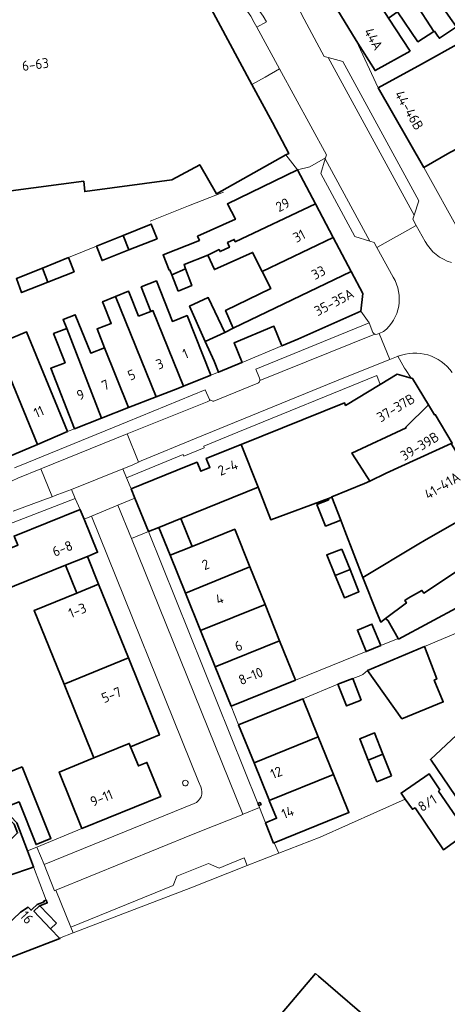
# Model space of a CAD drawing. Extents: x 152761 to 155748, y 459947 to 462743.
# Tile 245 of 256: x 154838 to 154896, y 462276 to 462409. Entities that reach past the tile are written whole.
import ezdxf
from ezdxf.enums import TextEntityAlignment as Align

# ---------------------------------------------------------------- set-up
doc = ezdxf.new("R2010")
doc.units = 0
doc.header["$LTSCALE"] = 0.75
for name, color, linetype, lineweight in [('B-RO-GR-BEPLANTING_CULTUUR_BOSPLANTSOEN-GV', 251, 'CONTINUOUS', 18), ('B-RO-GR-GROENVOORZIENING-GV', 251, 'CONTINUOUS', 18), ('B-RO-IE-TERREINAFSCHEIDING_KUNSTMATIG_HEKWERK-G', 251, 'IE-TERREINAFSCHEIDING-KUNSTMATIG', 18), ('B-RO-IE-TERREINAFSCHEIDING_KUNSTMATIG_MUUR-G', 251, 'IE-TERREINAFSCHEIDING-KUNSTMATIG-DICHT', 18), ('B-RO-OG-BEBOUWING-GV', 6, 'CONTINUOUS', 35), ('B-RO-OG-BEBOUWING-T18', 1, 'CONTINUOUS', 18), ('B-RO-VH-VERHARDING_BETONSTRAATSTEEN-GV', 251, 'CONTINUOUS', 18), ('B-RO-VH-VERHARDING_STRAATBAKSTEEN-GV', 251, 'CONTINUOUS', 18), ('B-RO-VH-VERHARDING_TEGEL-GV', 251, 'CONTINUOUS', 18)]:
    doc.layers.add(name, color=color, linetype=linetype, lineweight=lineweight)
doc.styles.add('NLCS-ISO-M200-T18', font='NLCS-ISO.ttf', dxfattribs={"height": 0.36})
doc.linetypes.add('IE-TERREINAFSCHEIDING-KUNSTMATIG', pattern='A,4,[82,NLCS.SHX,S=0.75,R=90,X=0,Y=0],4,-2', length=10)
doc.linetypes.add('IE-TERREINAFSCHEIDING-KUNSTMATIG-DICHT', pattern='A,8,-1,[82,NLCS.SHX,S=0.75,R=90,X=0,Y=0],-1', length=10)

msp = doc.modelspace()

# ---------------------------------------------------------------- linework, layer by layer
at = {"layer": 'B-RO-GR-BEPLANTING_CULTUUR_BOSPLANTSOEN-GV', "flags": 128}
msp.add_lwpolyline([(154866.466, 462294.901), (154865.049, 462294.323), (154863.604, 462294.917), (154859.333, 462293.217), (154858.809, 462291.968), (154844.95, 462286.291), (154845.259, 462285.527), (154861.207, 462291.646), (154868.863, 462294.646), (154868.449, 462295.709)], close=True, dxfattribs=at)
at = {"layer": 'B-RO-GR-GROENVOORZIENING-GV'}
for points in [[(154860.631, 462306.191, 0.9181814), (154860.294, 462305.504)], [(154860.294, 462305.504, 1.0642863), (154860.631, 462306.191)]]:
    msp.add_lwpolyline(points, format="xyb", dxfattribs=at)
at = {"layer": 'B-RO-IE-TERREINAFSCHEIDING_KUNSTMATIG_HEKWERK-G', "flags": 128}
for points in [[(154886.428, 462361.029), (154867.576, 462353.35)], [(154886.889, 462359.829), (154886.428, 462361.029)], [(154878.751, 462298.521), (154890.3, 462303.644)], [(154873.176, 462296.336), (154878.751, 462298.521)], [(154870.694, 462295.364), (154872.77, 462296.177)], [(154872.77, 462296.177), (154873.176, 462296.336)], [(154839.909, 462294.469), (154841.607, 462289.975)], [(154861.207, 462291.646), (154868.863, 462294.646)], [(154868.863, 462294.646), (154870.694, 462295.364)], [(154845.259, 462285.527), (154861.207, 462291.646)], [(154840.735, 462289.198), (154843.005, 462286.83), (154842.224, 462286.085)], [(154843.426, 462284.824), (154845.259, 462285.527)]]:
    msp.add_lwpolyline(points, dxfattribs=at)
at = {"layer": 'B-RO-IE-TERREINAFSCHEIDING_KUNSTMATIG_MUUR-G', "flags": 128}
for points in [[(154855.702, 462381.932), (154860.894, 462384.025), (154865.67, 462385.884)], [(154844.632, 462377.025), (154848.44, 462378.564)], [(154873.577, 462365.066), (154868.186, 462362.825)]]:
    msp.add_lwpolyline(points, dxfattribs=at)
at = {"layer": 'B-RO-OG-BEBOUWING-GV', "flags": 128}
for points in [[(154894.181, 462407.633), (154894.245, 462407.674), (154894.728, 462406.999), (154894.921, 462406.728), (154897.218, 462408.268), (154897.184, 462408.317), (154893.857, 462413.128), (154895.115, 462413.927), (154889.969, 462421.901), (154889.831, 462421.811), (154887.106, 462420.025), (154886.451, 462419.596)], [(154886.451, 462419.596), (154882.989, 462417.326), (154888.005, 462409.461), (154889.249, 462410.312), (154892.005, 462406.252), (154894.181, 462407.633)], [(154890.95, 462404.971), (154888.005, 462409.461), (154882.989, 462417.326), (154881.562, 462416.391), (154878.612, 462414.594), (154880.016, 462412.326), (154880.521, 462411.51), (154883.657, 462406.443), (154886.196, 462402.341)], [(154886.604, 462399.992), (154892.796, 462389.241), (154896.348, 462391.238), (154903.381, 462394.89), (154897.675, 462406.094), (154892.498, 462403.225)], [(154858.627, 462374.664), (154860.523, 462375.482), (154860.304, 462376.072), (154863.515, 462377.366), (154865.057, 462378.112), (154865.182, 462377.822), (154866.463, 462378.42), (154866.21, 462379.041), (154867.116, 462379.47), (154867.249, 462379.157), (154878.123, 462384.307), (154875.691, 462388.914), (154866.188, 462384.296), (154867.26, 462382.207), (154862.143, 462379.909), (154862.386, 462379.342), (154857.467, 462377.37), (154858.277, 462375.315), (154858.358, 462375.342), (154858.405, 462375.225)], [(154878.123, 462384.307), (154867.249, 462379.157), (154867.116, 462379.47), (154866.21, 462379.041), (154866.463, 462378.42), (154865.182, 462377.822), (154865.057, 462378.112), (154863.515, 462377.366), (154864.412, 462375.395), (154869.591, 462377.72), (154870.896, 462375.121), (154880.528, 462379.749)], [(154852.035, 462380.018), (154852.839, 462378.053), (154856.653, 462379.565), (154855.851, 462381.56)], [(154852.839, 462378.053), (154852.035, 462380.018), (154848.44, 462378.564), (154849.198, 462376.609)], [(154866.943, 462367.451), (154882.973, 462375.118), (154880.528, 462379.749), (154870.896, 462375.121), (154872.048, 462372.828), (154865.93, 462369.866)], [(154841.098, 462375.597), (154841.863, 462373.7), (154845.403, 462375.104), (154844.632, 462377.025)], [(154841.863, 462373.7), (154841.098, 462375.597), (154837.588, 462374.178), (154838.289, 462372.283)], [(154859.493, 462372.477), (154861.358, 462373.234), (154860.523, 462375.482), (154858.627, 462374.664)], [(154863.183, 462365.664), (154864.384, 462362.973), (154864.974, 462361.493), (154868.121, 462362.798), (154868.186, 462362.825), (154867.087, 462365.475), (154872.478, 462367.71), (154873.577, 462365.066), (154875.735, 462365.963), (154884.287, 462369.755), (154884.539, 462372.15), (154882.973, 462375.118), (154866.943, 462367.451), (154865.838, 462366.87)], [(154863.933, 462361.074), (154860.725, 462369.167), (154858.735, 462368.378), (154856.563, 462373.859), (154854.502, 462373.042), (154855.815, 462369.73), (154856.082, 462369.836), (154860.223, 462359.578)], [(154849.539, 462364.802), (154852.797, 462356.686), (154856.525, 462358.132), (154851.029, 462371.746), (154849.261, 462371.045), (154849.389, 462370.723), (154850.43, 462368.098), (154848.508, 462367.371)], [(154854.137, 462369.065), (154852.922, 462372.13), (154852.796, 462372.447), (154851.029, 462371.746), (154856.525, 462358.132), (154859.482, 462359.279), (154860.223, 462359.578), (154856.082, 462369.836), (154855.815, 462369.73)], [(154863.183, 462365.664), (154865.838, 462366.87), (154863.583, 462371.607), (154861.046, 462370.453)], [(154852.797, 462356.686), (154849.539, 462364.802), (154847.663, 462364.079), (154845.557, 462369.265), (154843.916, 462368.612), (154844.417, 462367.415), (154849.118, 462355.26)], [(154844.522, 462353.444), (154838.937, 462366.977), (154834.858, 462365.25), (154840.443, 462351.717)], [(154845.45, 462353.837), (154849.118, 462355.26), (154844.417, 462367.415), (154842.625, 462366.712), (154844.181, 462362.772), (154842.24, 462362.018)], [(154834.592, 462353.605), (154835.018, 462353.601), (154836.312, 462350.1), (154836.354, 462349.986), (154840.443, 462351.717), (154834.858, 462365.25), (154830.75, 462363.511), (154830.458, 462363.387), (154832.741, 462358.011)], [(154885.47, 462346.73), (154884.036, 462348.978), (154883.04, 462350.539), (154890.413, 462353.939), (154890.361, 462354.024), (154893.432, 462357.076), (154891.292, 462360.643), (154891.079, 462360.7), (154889.176, 462361.208), (154886.889, 462359.829), (154882.199, 462357), (154882.04, 462357.342), (154868.046, 462351.709), (154870.331, 462345.899), (154872.06, 462341.51), (154879.864, 462344.364), (154880.347, 462344.541), (154880.318, 462344.615), (154884.773, 462346.396)], [(154885.47, 462346.73), (154887.708, 462347.802), (154896.524, 462351.826), (154896.658, 462351.887), (154894.347, 462355.746), (154894.261, 462355.694), (154893.432, 462357.076), (154890.361, 462354.024), (154890.413, 462353.939), (154883.04, 462350.539), (154884.036, 462348.978)], [(154870.331, 462345.899), (154868.046, 462351.709), (154863.6, 462349.914), (154863.318, 462349.8), (154863.805, 462348.578), (154862.561, 462348.071), (154862.07, 462349.3), (154860.818, 462348.792), (154853.138, 462345.679), (154853.641, 462344.444), (154855.488, 462339.907), (154856.879, 462340.47), (154859.866, 462341.689)], [(154896.524, 462351.826), (154887.708, 462347.802), (154885.47, 462346.73), (154884.773, 462346.396), (154880.318, 462344.615), (154880.347, 462344.541), (154881.544, 462341.437), (154882.093, 462340.013), (154884.538, 462333.668), (154891.918, 462338.125), (154893.112, 462338.827), (154901.513, 462343.593)], [(154880.347, 462344.541), (154879.864, 462344.364), (154879.93, 462344.211), (154878.308, 462343.562), (154879.497, 462340.643), (154881.544, 462341.437)], [(154831.368, 462336.884), (154833.717, 462331.113), (154844.223, 462335.355), (154847.196, 462336.539), (154848.581, 462337.099), (154846.767, 462341.566), (154846.244, 462342.853), (154846.23, 462342.888), (154837.273, 462339.29), (154837.795, 462338.075), (154836.536, 462337.568), (154836.053, 462338.785), (154835.81, 462338.686)], [(154905.101, 462337.671), (154902.385, 462342.154), (154901.513, 462343.593), (154893.112, 462338.827), (154891.918, 462338.125), (154884.538, 462333.668), (154884.616, 462333.467), (154886.409, 462329.048), (154886.979, 462327.643), (154887.608, 462328.113), (154890.446, 462330.232), (154890.245, 462330.582), (154890.701, 462330.882), (154892.546, 462331.933), (154892.79, 462331.564), (154900.096, 462336.373), (154900.585, 462335.474)], [(154858.41, 462336.685), (154861.394, 462337.892), (154859.866, 462341.689), (154856.879, 462340.47)], [(154861.394, 462337.892), (154858.41, 462336.685), (154860.481, 462331.567), (154869.227, 462335.114), (154867.173, 462340.217)], [(154881.686, 462337.528), (154879.659, 462336.772), (154880.811, 462333.941), (154882.802, 462334.749)], [(154889.346, 462325.418), (154889.392, 462325.337), (154897.78, 462329.853), (154897.836, 462329.76), (154898.288, 462329.959), (154906.292, 462333.476), (154906.673, 462333.644), (154907.359, 462333.945), (154905.101, 462337.671), (154900.585, 462335.474), (154900.096, 462336.373), (154892.79, 462331.564), (154892.546, 462331.933), (154890.701, 462330.882), (154890.245, 462330.582), (154890.446, 462330.232), (154887.608, 462328.113), (154887.982, 462327.821)], [(154847.196, 462336.539), (154844.223, 462335.355), (154845.757, 462331.568), (154848.721, 462332.766)], [(154869.227, 462335.114), (154860.481, 462331.567), (154862.537, 462326.484), (154871.284, 462330.002)], [(154882.802, 462334.749), (154880.811, 462333.941), (154882.036, 462330.933), (154884.009, 462331.744)], [(154852.76, 462322.776), (154848.721, 462332.766), (154845.757, 462331.568), (154839.977, 462329.22), (154844.035, 462319.231)], [(154871.284, 462330.002), (154862.537, 462326.484), (154864.531, 462321.555), (154873.259, 462325.095)], [(154886.964, 462324.451), (154885.782, 462327.362), (154883.805, 462326.565), (154884.983, 462323.65)], [(154866.678, 462316.248), (154875.395, 462319.788), (154873.259, 462325.095), (154864.531, 462321.555)], [(154885.15, 462321.096), (154889.831, 462314.537), (154895.441, 462316.817), (154894.231, 462319.791), (154894.557, 462319.946), (154892.885, 462324.336)], [(154911.946, 462316.07), (154915.598, 462319.485), (154915.667, 462319.412), (154915.748, 462319.487), (154910.694, 462324.901), (154909.963, 462324.219), (154893.706, 462309.045), (154893.791, 462308.921), (154898.693, 462301.743), (154903.512, 462306.399), (154902.588, 462307.32)], [(154853.061, 462310.759), (154856.971, 462312.358), (154852.76, 462322.776), (154844.035, 462319.231), (154848.093, 462309.242), (154852.884, 462311.194)], [(154884.324, 462317.083), (154883.173, 462319.994), (154881.161, 462319.209), (154882.333, 462316.288)], [(154876.429, 462317.263), (154867.705, 462313.718), (154869.79, 462308.574), (154878.503, 462312.113)], [(154878.503, 462312.113), (154869.79, 462308.574), (154871.778, 462303.67), (154871.864, 462303.457), (154880.572, 462306.976)], [(154885.277, 462308.937), (154887.272, 462309.745), (154886.122, 462312.626), (154884.121, 462311.831)], [(154846.465, 462299.682), (154857.137, 462303.999), (154855.264, 462308.625), (154854.121, 462308.157), (154853.061, 462310.759), (154852.884, 462311.194), (154848.093, 462309.242), (154843.387, 462307.328)], [(154888.44, 462306.818), (154887.272, 462309.745), (154885.277, 462308.937), (154886.443, 462306.018)], [(154838.375, 462308.049), (154835.353, 462306.826), (154836.205, 462304.662), (154836.912, 462302.868), (154837.941, 462303.276), (154840.256, 462297.494), (154842.262, 462298.327)], [(154872.512, 462297.735), (154882.645, 462301.827), (154880.572, 462306.976), (154871.864, 462303.457), (154872.838, 462301.055), (154871.366, 462300.459), (154872.453, 462297.711)], [(154898.279, 462298.797), (154898.7, 462299.097), (154894.799, 462304.729), (154894.998, 462304.93), (154893.547, 462307.073), (154889.719, 462304.466), (154890.3, 462303.644), (154891.269, 462302.273), (154891.617, 462302.474), (154895.468, 462296.792)], [(154870.625, 462303.202), (154870.327, 462303.085), (154870.445, 462302.787), (154870.742, 462302.905)], [(154839.083, 462296.645), (154837.635, 462300.465), (154836.012, 462302.151), (154835.74, 462301.894), (154837.28, 462300.266), (154837.738, 462299.068), (154835.684, 462297.122), (154834.323, 462295.833), (154836.491, 462293.563), (154836.692, 462293.352), (154839.614, 462294.357), (154839.909, 462294.469)], [(154832.901, 462281.672), (154833.554, 462280.985), (154843.487, 462284.76), (154843.426, 462284.824), (154842.224, 462286.085), (154839.943, 462288.477), (154840.677, 462289.176), (154840.735, 462289.198), (154841.755, 462289.584), (154841.607, 462289.975), (154841.312, 462289.863), (154841.35, 462289.762), (154840.397, 462289.396), (154839.703, 462288.729), (154839.564, 462288.595), (154839.18, 462288.997), (154838.139, 462288.35), (154832.315, 462282.818), (154832.127, 462283.015), (154831.93, 462282.827), (154831.863, 462282.763)]]:
    msp.add_lwpolyline(points, close=True, dxfattribs=at)
for points in [[(154874.124, 462390.915), (154874.528, 462391.139), (154872.285, 462395.31), (154869.509, 462400.473), (154863.301, 462412.02), (154861.957, 462411.916), (154861.396, 462415.907), (154855.536, 462415.134), (154819.128, 462410.331), (154819.439, 462406.688), (154818.045, 462406.483), (154810.499, 462384.494), (154811.886, 462383.984), (154811.286, 462382.239), (154810.392, 462379.638)], [(154813.042, 462378.46), (154813.75, 462380.361), (154815.995, 462379.569), (154816.883, 462382.068), (154821.121, 462380.635), (154821.762, 462382.534), (154822.959, 462382.138), (154823.798, 462384.337), (154846.699, 462387.356), (154846.854, 462385.958), (154858.652, 462387.544), (154862.431, 462389.603), (154864.685, 462385.666), (154874.124, 462390.915)], [(154894.906, 462265.584), (154878.512, 462279.693), (154878.13, 462280.022), (154859.808, 462258.456)]]:
    msp.add_lwpolyline(points, dxfattribs=at)
at = {"layer": 'B-RO-VH-VERHARDING_BETONSTRAATSTEEN-GV', "flags": 128}
for points in [[(154871.032, 462409.701), (154871.469, 462408.939), (154870.176, 462408.227), (154873.252, 462402.577), (154879.597, 462390.926), (154879.479, 462390.536), (154879.432, 462390.381), (154885.503, 462379.244), (154886.07, 462379.072), (154886.434, 462378.405), (154891.79, 462381.358), (154891.325, 462382.202), (154891.506, 462382.778), (154879.842, 462404.13), (154879.301, 462404.275), (154876.265, 462409.923)], [(154842.923, 462291.308), (154861.552, 462298.905), (154864.408, 462300.023), (154868.275, 462301.592), (154868.284, 462301.596), (154853.172, 462338.972), (154851.334, 462343.478), (154847.748, 462341.976), (154862.256, 462306.062), (154862.562, 462305.305)], [(154862.562, 462305.305), (154862.256, 462306.062), (154847.748, 462341.976), (154846.767, 462341.566), (154848.581, 462337.099), (154847.196, 462336.539), (154848.721, 462332.766), (154852.76, 462322.776), (154856.971, 462312.358), (154853.061, 462310.759)], [(154897.78, 462329.853), (154889.392, 462325.337), (154889.346, 462325.418), (154886.964, 462324.451), (154884.983, 462323.65), (154875.395, 462319.788), (154866.678, 462316.248), (154867.191, 462314.983), (154867.705, 462313.718), (154876.429, 462317.263), (154881.161, 462319.209), (154883.173, 462319.994), (154884.268, 462320.408), (154884.558, 462320.533), (154885.15, 462321.096), (154892.885, 462324.336), (154906.332, 462329.97)], [(154853.061, 462310.759), (154854.121, 462308.157), (154855.264, 462308.625), (154857.137, 462303.999), (154846.465, 462299.682), (154840.355, 462297.17), (154841.338, 462294.779), (154861.674, 462303.053)], [(154861.674, 462303.053), (154841.338, 462294.779), (154842.731, 462291.252), (154842.923, 462291.308)]]:
    msp.add_lwpolyline(points, dxfattribs=at)
for points in [[(154891.506, 462382.778), (154892.117, 462384.718), (154881.818, 462403.599), (154879.842, 462404.13)], [(154872.285, 462395.31), (154874.528, 462391.139), (154874.124, 462390.915), (154875.691, 462388.914), (154877.377, 462389.29), (154879.479, 462390.536), (154879.597, 462390.926), (154873.252, 462402.577), (154871.3, 462401.48), (154869.509, 462400.473)], [(154885.503, 462379.244), (154879.432, 462390.381), (154878.835, 462388.397), (154883.452, 462379.868)], [(154853.172, 462338.972), (154868.284, 462301.596), (154868.299, 462301.602), (154870.552, 462302.516), (154870.445, 462302.787), (154870.327, 462303.085), (154855.488, 462339.907)], [(154868.284, 462301.596), (154868.275, 462301.592), (154864.408, 462300.023), (154861.552, 462298.905), (154842.923, 462291.308), (154844.95, 462286.291), (154858.809, 462291.968), (154859.333, 462293.217), (154863.604, 462294.917), (154865.049, 462294.323), (154866.466, 462294.901), (154868.449, 462295.709), (154868.863, 462294.646), (154870.694, 462295.364), (154872.547, 462296.09), (154872.77, 462296.177), (154873.176, 462296.336), (154872.512, 462297.735), (154872.453, 462297.711), (154871.366, 462300.459), (154870.552, 462302.516), (154868.299, 462301.602)], [(154842.923, 462291.308), (154842.731, 462291.252), (154841.338, 462294.779), (154840.355, 462297.17), (154839.083, 462296.645), (154839.909, 462294.469), (154841.607, 462289.975), (154841.755, 462289.584), (154840.735, 462289.198), (154843.005, 462286.83), (154842.224, 462286.085), (154843.426, 462284.824), (154845.259, 462285.527), (154844.95, 462286.291)]]:
    msp.add_lwpolyline(points, close=True, dxfattribs=at)
at = {"layer": 'B-RO-VH-VERHARDING_BETONSTRAATSTEEN-GV'}
for points in [[(154860.294, 462305.504, -0.9181814), (154860.631, 462306.191)], [(154860.631, 462306.191, -1.0642863), (154860.294, 462305.504)], [(154862.562, 462305.305, -0.434335), (154861.674, 462303.053)], [(154861.674, 462303.053, 0.434335), (154862.562, 462305.305)]]:
    msp.add_lwpolyline(points, format="xyb", dxfattribs=at)
at = {"layer": 'B-RO-VH-VERHARDING_STRAATBAKSTEEN-GV', "flags": 128}
for points in [[(154892.975, 462379.206), (154891.79, 462381.358), (154886.434, 462378.405), (154888.645, 462374.356)], [(154885.911, 462366.862), (154885.393, 462368.171), (154870.049, 462361.921), (154870.542, 462360.691)], [(154863.892, 462357.682), (154863.434, 462357.497), (154852.583, 462353.121), (154854.073, 462349.426), (154854.124, 462349.3), (154854.487, 462349.462), (154861.961, 462352.536), (154881.982, 462360.72), (154888.22, 462363.209), (154886.762, 462366.752), (154886.476, 462366.635)], [(154886.148, 462366.647), (154870.576, 462360.351)], [(154870.576, 462360.351), (154886.148, 462366.647)], [(154887.335, 462366.985), (154886.762, 462366.752), (154888.22, 462363.209), (154889.114, 462363.565)], [(154870.318, 462360), (154864.326, 462357.57)], [(154863.745, 462357.774), (154863.174, 462359.091), (154852.579, 462354.762), (154839.228, 462349.291), (154837.335, 462348.527)], [(154824.67, 462345.953), (154811.561, 462346.79), (154811.185, 462346.814), (154811.179, 462346.729), (154811.041, 462344.914), (154822.893, 462344.044), (154824.501, 462344.021), (154825.653, 462344.054), (154826.572, 462344.11), (154827.494, 462344.196), (154828.629, 462344.341), (154829.541, 462344.488), (154830.673, 462344.704), (154831.573, 462344.912), (154832.478, 462345.145), (154834.001, 462345.611), (154834.88, 462345.915), (154835.753, 462346.249), (154837.019, 462346.788), (154837.789, 462347.154), (154840.898, 462348.408), (154852.583, 462353.121), (154863.434, 462357.497), (154863.892, 462357.682)], [(154842.424, 462344.625), (154842.38, 462344.734), (154840.898, 462348.408), (154837.789, 462347.154), (154837.019, 462346.788), (154835.753, 462346.249), (154834.88, 462345.915), (154834.001, 462345.611), (154832.478, 462345.145), (154831.573, 462344.912), (154830.673, 462344.704), (154829.541, 462344.488), (154828.629, 462344.341), (154827.494, 462344.196), (154826.572, 462344.11), (154825.653, 462344.054), (154824.501, 462344.021), (154822.893, 462344.044), (154811.041, 462344.914), (154811.179, 462346.729), (154811.185, 462346.814), (154809.921, 462346.895), (154809.383, 462346.918), (154802.012, 462347.24)], [(154837.139, 462342.647), (154841.184, 462344.149), (154842.424, 462344.625)]]:
    msp.add_lwpolyline(points, dxfattribs=at)
at = {"layer": 'B-RO-VH-VERHARDING_STRAATBAKSTEEN-GV'}
for points in [[(154896.544, 462376.332, -0.1938583), (154892.975, 462379.206)], [(154888.645, 462374.356, -0.3826229), (154887.335, 462366.985)], [(154886.148, 462366.647, -0.1725883), (154885.911, 462366.862)], [(154886.476, 462366.635, -0.1768157), (154886.148, 462366.647)], [(154889.114, 462363.565, -0.0162481), (154889.293, 462363.64)], [(154889.293, 462363.64, -0.3482569), (154896.647, 462361.447)], [(154870.576, 462360.351, -0.1675995), (154870.318, 462360)], [(154870.542, 462360.691, -0.1764706), (154870.576, 462360.351)], [(154863.892, 462357.682, -0.0385068), (154863.745, 462357.774)], [(154864.326, 462357.57, -0.1103834), (154863.892, 462357.682)]]:
    msp.add_lwpolyline(points, format="xyb", dxfattribs=at)
at = {"layer": 'B-RO-VH-VERHARDING_STRAATBAKSTEEN-GV', "flags": 128}
msp.add_lwpolyline([(154840.898, 462348.408), (154842.38, 462344.734), (154842.424, 462344.625), (154842.829, 462344.781), (154844.077, 462345.223), (154845.044, 462345.612), (154852.02, 462348.417), (154853.252, 462348.912), (154854.124, 462349.3), (154854.073, 462349.426), (154852.583, 462353.121)], close=True, dxfattribs=at)
at = {"layer": 'B-RO-VH-VERHARDING_TEGEL-GV', "flags": 128}
for points in [[(154859.138, 462423.938), (154860.42, 462422.372), (154869.354, 462409.714), (154869.815, 462408.863), (154870.176, 462408.227), (154871.469, 462408.939), (154871.032, 462409.701), (154870.236, 462410.849), (154862.971, 462421.306), (154856.693, 462429.491), (154855.198, 462430.753)], [(154852.768, 462427.077), (154853.31, 462424.114), (154853.643, 462421.205), (154858.765, 462421.906), (154855.082, 462417.233), (154855.087, 462417.209), (154855.536, 462415.134), (154861.396, 462415.907), (154861.957, 462411.916), (154863.301, 462412.02), (154869.509, 462400.473), (154871.3, 462401.48), (154873.252, 462402.577), (154870.176, 462408.227), (154869.815, 462408.863), (154869.354, 462409.714), (154860.42, 462422.372), (154859.138, 462423.938)], [(154886.604, 462399.992), (154883.657, 462406.443), (154880.521, 462411.51), (154880.016, 462412.326), (154878.612, 462414.594), (154877.453, 462416.146), (154874.933, 462413.66), (154874.483, 462413.481), (154875.794, 462411), (154876.265, 462409.923), (154879.301, 462404.275), (154879.842, 462404.13), (154881.818, 462403.599), (154892.117, 462384.718), (154891.506, 462382.778), (154891.325, 462382.202), (154891.79, 462381.358), (154892.975, 462379.206)], [(154897.81, 462380.17), (154892.796, 462389.241), (154886.604, 462399.992)], [(154888.645, 462374.356), (154886.434, 462378.405), (154886.07, 462379.072), (154885.503, 462379.244), (154883.452, 462379.868), (154878.835, 462388.397), (154879.432, 462390.381), (154879.479, 462390.536), (154877.377, 462389.29), (154875.691, 462388.914)], [(154875.691, 462388.914), (154878.123, 462384.307), (154880.528, 462379.749), (154882.973, 462375.118), (154884.539, 462372.15), (154884.287, 462369.755), (154885.393, 462368.171), (154885.911, 462366.862)], [(154870.542, 462360.691), (154870.049, 462361.921), (154885.393, 462368.171), (154884.287, 462369.755), (154875.735, 462365.963), (154873.577, 462365.066), (154868.186, 462362.825), (154868.121, 462362.798), (154864.974, 462361.493), (154863.933, 462361.074), (154860.223, 462359.578), (154859.482, 462359.279), (154856.525, 462358.132), (154852.797, 462356.686), (154849.118, 462355.26), (154845.45, 462353.837), (154844.522, 462353.444), (154840.443, 462351.717), (154836.354, 462349.986)], [(154886.476, 462366.635), (154886.762, 462366.752), (154887.335, 462366.985)], [(154860.281, 462350.105), (154863.054, 462351.25), (154862.967, 462351.462), (154867.576, 462353.35), (154886.428, 462361.029), (154886.889, 462359.829), (154889.176, 462361.208), (154891.079, 462360.7), (154890.334, 462361.843), (154890.204, 462362.043), (154889.293, 462363.64)], [(154889.293, 462363.64), (154890.204, 462362.043), (154890.334, 462361.843), (154891.079, 462360.7), (154891.292, 462360.643), (154893.432, 462357.076), (154894.261, 462355.694), (154894.347, 462355.746), (154896.658, 462351.887), (154896.524, 462351.826), (154901.513, 462343.593), (154902.385, 462342.154)], [(154889.114, 462363.565), (154888.22, 462363.209), (154881.982, 462360.72), (154861.961, 462352.536), (154854.487, 462349.462), (154854.124, 462349.3), (154853.252, 462348.912), (154852.02, 462348.417), (154852.523, 462347.166), (154860.187, 462350.335), (154860.281, 462350.105)], [(154864.326, 462357.57), (154870.318, 462360)], [(154837.335, 462348.527), (154839.228, 462349.291), (154852.579, 462354.762), (154863.174, 462359.091), (154863.745, 462357.774)], [(154836.557, 462340.926), (154845.543, 462344.372), (154845.044, 462345.612), (154844.077, 462345.223), (154842.829, 462344.781), (154842.424, 462344.625)], [(154842.424, 462344.625), (154841.184, 462344.149), (154837.139, 462342.647)]]:
    msp.add_lwpolyline(points, dxfattribs=at)
at = {"layer": 'B-RO-VH-VERHARDING_TEGEL-GV'}
for points in [[(154892.975, 462379.206, 0.1938583), (154896.544, 462376.332)], [(154887.335, 462366.985, 0.3826229), (154888.645, 462374.356)], [(154885.911, 462366.862, 0.1725883), (154886.148, 462366.647)], [(154886.148, 462366.647, 0.1768157), (154886.476, 462366.635)], [(154889.293, 462363.64, 0.0162481), (154889.114, 462363.565)], [(154896.647, 462361.447, 0.3482569), (154889.293, 462363.64)], [(154870.318, 462360, 0.1675995), (154870.576, 462360.351)], [(154870.576, 462360.351, 0.1764706), (154870.542, 462360.691)], [(154863.745, 462357.774, 0.0385068), (154863.892, 462357.682)], [(154863.892, 462357.682, 0.1103834), (154864.326, 462357.57)]]:
    msp.add_lwpolyline(points, format="xyb", dxfattribs=at)
at = {"layer": 'B-RO-VH-VERHARDING_TEGEL-GV', "flags": 128}
for points in [[(154851.334, 462343.478), (154853.641, 462344.444), (154853.138, 462345.679), (154852.523, 462347.166), (154852.02, 462348.417), (154845.044, 462345.612), (154845.543, 462344.372), (154846.23, 462342.888), (154846.244, 462342.853), (154846.767, 462341.566), (154847.748, 462341.976)], [(154851.334, 462343.478), (154853.172, 462338.972), (154855.488, 462339.907), (154853.641, 462344.444)], [(154867.705, 462313.718), (154867.191, 462314.983), (154866.678, 462316.248), (154864.531, 462321.555), (154862.537, 462326.484), (154860.481, 462331.567), (154858.41, 462336.685), (154856.879, 462340.47), (154855.488, 462339.907), (154870.327, 462303.085), (154870.625, 462303.202), (154870.742, 462302.905), (154870.445, 462302.787), (154870.552, 462302.516), (154871.366, 462300.459), (154872.838, 462301.055), (154871.864, 462303.457), (154871.778, 462303.67), (154869.79, 462308.574)]]:
    msp.add_lwpolyline(points, close=True, dxfattribs=at)

# ---------------------------------------------------------------- texts
at = {"layer": 'B-RO-OG-BEBOUWING-T18', "style": 'NLCS-ISO-M200-T18'}
for s, rotation, p in [('44A', 299.9, (154885.992, 462406.639)), ('6-63', 7.5, (154840.156, 462403.191)), ('44-46B', 299.9, (154890.83, 462396.975)), ('29', 27.8, (154873.676, 462384.163)), ('31', 27.8, (154875.901, 462379.947)), ('33', 27.8, (154878.521, 462374.983)), ('35-35A', 27.8, (154880.634, 462370.979)), ('1', 22, (154860.481, 462363.995)), ('3', 21.2, (154857.012, 462362.611)), ('5', 21.2, (154853.19, 462361.129)), ('7', 21.2, (154849.641, 462359.753)), ('9', 21.2, (154846.274, 462358.447)), ('37-37B', 30.9, (154889.013, 462356.666)), ('11', 23, (154840.619, 462356.135)), ('39-39B', 30.9, (154892.241, 462351.477)), ('2-4', 21.9, (154866.245, 462348.567)), ('41-41A', 31.2, (154895.299, 462346.129)), ('6-8', 21.9, (154843.818, 462337.609)), ('2', 22, (154863.23, 462335.437)), ('4', 22, (154865.118, 462330.77)), ('1-3', 22, (154845.844, 462329.212)), ('6', 22, (154867.685, 462324.424)), ('8-10', 22, (154869.342, 462320.329)), ('5-7', 22, (154850.47, 462317.768)), ('12', 22.1, (154872.805, 462307.255)), ('9-11', 21.9, (154849.116, 462303.808)), ('8/1', 32.1, (154893.272, 462303.129)), ('14', 21.6, (154874.354, 462301.865)), ('16', 312.1, (154838.988, 462287.632))]:
    msp.add_text(s, height=1.35, rotation=rotation, dxfattribs=at).set_placement(p, align=Align.MIDDLE)

doc.saveas('drawing.dxf')
